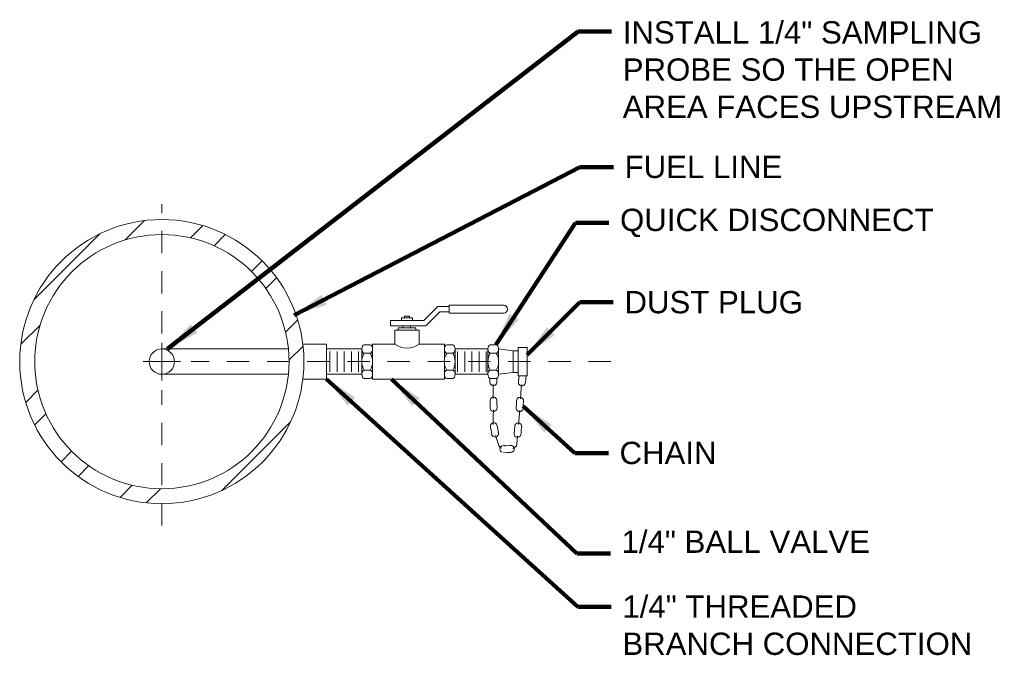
# Model space of a CAD drawing. Header units: feet. Extents: x -265 to 814, y -11 to 245.
# Tile 3 of 8: x 325.23 to 330.75, y 103.46 to 107.02. Entities that reach past the tile are written whole.
import ezdxf

# ---------------------------------------------------------------- set-up
doc = ezdxf.new("R2010")
doc.units = ezdxf.units.FT
doc.header["$MEASUREMENT"] = 0
doc.linetypes.add('( Dashed )', pattern=[9, 6, -3])
for name, color, linetype, lineweight in [('G-ANNO-NOTE', 4, 'Continuous', 30), ('G-ANNO-PATT', 250, 'Continuous', 0), ('G-GRID-COOR', 2, 'Continuous', 13), ('M-DETL LGHT', 3, 'Continuous', 0), ('X-DETL-XLGT', 1, 'Continuous', 0)]:
    doc.layers.add(name, color=color, linetype=linetype, lineweight=lineweight)
doc.styles.add('AEC_AC_40Text-LeftTop_FullScale', font='arial.ttf', dxfattribs={"height": 0.125})
doc.dimstyles.new('AEC_AC_40_Notes_FullScale', dxfattribs={"dimtxt": 0.125, "dimasz": 0.1875, "dimexe": 0.0625, "dimexo": 0.0625, "dimgap": 0.0625, "dimtad": 1, "dimjust": 1, "dimdec": 3, "dimzin": 15, "dimdsep": 46, "dimlunit": 5, "dimtxsty": 'AEC_AC_40Text-LeftTop_FullScale', "dimcen": 0.09, "dimclrd": 256, "dimclre": 256, "dimazin": 2, "dimtfac": 0.7, "dimtdec": 3, "dimtmove": 1, "dimatfit": 1, "dimfxl": 1, "dimfrac": 1, "dimtolj": 1, "dimtzin": 15, "dimlwd": 30, "dimlwe": 30, "dimarcsym": 0})

msp = doc.modelspace()

# ---------------------------------------------------------------- hatches: boundary and pattern name
at = {"layer": 'G-ANNO-PATT', "linetype": 'Continuous'}
h = msp.add_hatch(dxfattribs=at)
h.set_pattern_fill('ANSI32', color=256, pattern_type=2)
h.set_pattern_definition([(45, (325.23016, 104.3092), (-0.265165, 0.265165), []), (45, (325.40694, 104.3092), (-0.265165, 0.265165), [])])
edge = h.paths.add_edge_path()
edge.add_arc((326.02792, 105.10366), 0.79581, 0, 360)
edge = h.paths.add_edge_path(flags=16)
edge.add_arc((326.02792, 105.10366), 0.71203, 0, 360)

# ---------------------------------------------------------------- linework, layer by layer
at = {"layer": 'G-GRID-COOR', "linetype": '( Dashed )', "ltscale": 0.020833}
for p, q in [((326.02793, 105.26097), (326.02793, 105.98629)), ((328.54231, 105.10366), (326.19272, 105.10366)), ((326.02793, 104.1858), (326.02793, 104.94307))]:
    msp.add_line(p, q, dxfattribs=at)
at = {"layer": 'G-GRID-COOR', "ltscale": 0.020833}
for p, q in [((326.02792, 104.9987), (326.02792, 105.20862)), ((325.92296, 105.10366), (326.13288, 105.10366))]:
    msp.add_line(p, q, dxfattribs=at)
at = {"layer": 'M-DETL LGHT', "linetype": 'Continuous'}
for p, q in [((327.49488, 105.3345), (327.5725, 105.41211)), ((327.50699, 105.30509), (327.5847, 105.38281)), ((327.5725, 105.41211), (327.63731, 105.41211)), ((327.5847, 105.38281), (327.63731, 105.38281)), ((327.63731, 105.37551), (327.63731, 105.41951)), ((327.63731, 105.41951), (327.94186, 105.41951)), ((327.63731, 105.37551), (327.94186, 105.37551)), ((327.30795, 105.3345), (327.49488, 105.3345)), ((327.30795, 105.30509), (327.30795, 105.3345)), ((327.30795, 105.30509), (327.50699, 105.30509)), ((327.33336, 105.20188), (327.33336, 105.27999)), ((327.33336, 105.27999), (327.46818, 105.27999)), ((327.35166, 105.27999), (327.35166, 105.29309)), ((327.35166, 105.29309), (327.44988, 105.29309)), ((327.44988, 105.27999), (327.44988, 105.29309)), ((327.46818, 105.20188), (327.46818, 105.27999)), ((326.95049, 105.20107), (326.81777, 105.20107)), ((326.95049, 105.00624), (326.95049, 105.20107)), ((327.20763, 105.00544), (327.20763, 105.20188)), ((327.20763, 105.20188), (327.33336, 105.20188)), ((327.46818, 105.20188), (327.6098, 105.20188)), ((327.6098, 105.00544), (327.6098, 105.20188)), ((326.73645, 105.17467), (326.02793, 105.17467)), ((327.14772, 105.17467), (326.95049, 105.17467)), ((327.85395, 105.17467), (327.66972, 105.17467)), ((327.99597, 105.16417), (327.91386, 105.17467)), ((327.99597, 105.16417), (327.99597, 105.04315)), ((327.99597, 105.16417), (328.02398, 105.16417)), ((327.99597, 105.04315), (327.91386, 105.03265)), ((327.99597, 105.04315), (328.02398, 105.04315)), ((326.73645, 105.03265), (326.02793, 105.03265)), ((326.81777, 105.00624), (326.95049, 105.00624)), ((327.14772, 105.03265), (326.95049, 105.03265)), ((327.20763, 105.00544), (327.6098, 105.00544)), ((327.85395, 105.03265), (327.66972, 105.03265)), ((328.02728, 105.00967), (328.0294, 105.02672)), ((328.06347, 104.98736), (328.06565, 105.00491)), ((328.06565, 105.00492), (328.06777, 105.02197)), ((328.01348, 104.86503), (328.01473, 104.8849)), ((328.05206, 104.86259), (328.0532, 104.8806)), ((328.01222, 104.84515), (328.01348, 104.86503)), ((328.02535, 104.75166), (328.0317, 104.83199)), ((328.05092, 104.84457), (328.05206, 104.86259)), ((327.86848, 104.7355), (327.87181, 104.71776)), ((327.87181, 104.71777), (327.87515, 104.70004)), ((327.90613, 104.74449), (327.90981, 104.72492)), ((327.90981, 104.72492), (327.91349, 104.70534)), ((328.00072, 104.7019), (328.00246, 104.72174)), ((328.03939, 104.7004), (328.04096, 104.71838))]:
    msp.add_line(p, q, dxfattribs=at)
at = {"layer": 'M-DETL LGHT', "linetype": 'Continuous', "flags": 128}
for points in [[(328.02483, 104.98989), (328.02508, 104.99188), (328.02729, 105.00967)], [(327.8833, 104.97723), (327.88364, 104.94586), (327.88417, 104.89666)], [(328.03577, 104.89545), (328.04094, 104.95456), (328.04354, 104.97561)], [(327.86598, 104.88292), (327.86598, 104.88267), (327.86604, 104.86481)], [(327.90461, 104.88502), (327.90464, 104.88284), (327.90469, 104.86493)], [(327.86604, 104.8648), (327.86608, 104.85326), (327.86606, 104.8469)], [(327.88435, 104.83308), (327.88432, 104.82384), (327.88357, 104.80915), (327.88252, 104.79439), (327.88372, 104.75363), (327.88395, 104.75241)], [(327.90469, 104.86495), (327.90474, 104.85326), (327.90471, 104.84488)], [(328.00246, 104.72174), (328.00401, 104.73951), (328.00416, 104.74141)], [(328.04096, 104.71838), (328.04251, 104.73611), (328.04251, 104.73611)], [(327.89619, 104.68989), (327.91498, 104.63361), (327.92288, 104.62314), (327.93058, 104.61875)], [(327.99354, 104.61755), (328.00832, 104.62611), (328.01345, 104.63273), (328.01576, 104.64043), (328.01993, 104.68829)], [(327.94042, 104.59687), (327.95737, 104.59354), (327.9631, 104.59389)], [(327.94603, 104.63516), (327.95995, 104.63243), (327.96072, 104.63247)], [(327.96072, 104.63247), (327.97518, 104.63337), (327.97688, 104.63381)], [(327.9631, 104.59389), (327.98123, 104.59501), (327.98469, 104.59591)]]:
    msp.add_lwpolyline(points, dxfattribs=at)
at = {"layer": 'M-DETL LGHT', "linetype": 'Continuous'}
for radius in [0.79581, 0.71203, 0.07101]:
    msp.add_circle((326.02792, 105.10366), radius, dxfattribs=at)
for centre, radius, start, end in [((327.94191, 105.39747), 0.02201, 270, 90), ((327.40076, 105.28968), 0.11068, 232.47396, 307.52605), ((328.04398, 104.98675), 0.01942, 170.64933, 0.76196), ((327.88522, 104.88556), 0.01942, 358.32748, 188.44011), ((328.03413, 104.88445), 0.01942, 348.55336, 178.66598), ((327.88532, 104.84418), 0.01942, 171.98645, 2.09908), ((328.03164, 104.84314), 0.01942, 173.19238, 3.30501), ((327.88693, 104.74166), 0.01942, 8.36538, 198.47801), ((328.02354, 104.74067), 0.01942, 347.65508, 177.76771), ((327.89357, 104.70072), 0.01942, 190.63571, 20.74834), ((328.01996, 104.69944), 0.01942, 172.72605, 2.83868), ((327.9407, 104.61407), 0.01942, 58.06644, 248.17907), ((327.98244, 104.61522), 0.01942, 276.57661, 106.68924)]:
    msp.add_arc(centre, radius, start, end, dxfattribs=at)
for points in [[(327.43167, 105.3345), (327.43167, 105.3496), (327.36986, 105.3496), (327.36986, 105.3345)], [(327.38607, 105.3496), (327.38607, 105.3575), (327.41537, 105.3575), (327.41537, 105.3496)], [(327.37766, 105.29309), (327.37766, 105.30509), (327.42067, 105.30509), (327.42067, 105.29309)], [(328.02398, 105.18307), (328.07319, 105.18307), (328.07319, 105.02434), (328.02398, 105.02434)]]:
    msp.add_3dface(points, dxfattribs=at)
at = {"layer": 'X-DETL-XLGT', "linetype": 'Continuous'}
for p, q in [((326.96899, 105.04575), (326.96899, 105.16117)), ((327.009, 105.04575), (327.009, 105.16117)), ((327.04901, 105.04575), (327.04901, 105.16117)), ((327.08901, 105.04575), (327.08901, 105.16117)), ((327.12902, 105.04575), (327.12902, 105.16117)), ((327.14772, 105.17467), (327.14772, 105.03265)), ((327.16083, 105.19827), (327.19463, 105.19827)), ((327.16083, 105.15097), (327.19463, 105.15097)), ((327.62291, 105.19827), (327.65671, 105.19827)), ((327.62291, 105.15097), (327.65671, 105.15097)), ((327.66972, 105.17467), (327.66972, 105.03265)), ((327.68402, 105.04575), (327.68402, 105.16117)), ((327.72402, 105.04575), (327.72402, 105.16117)), ((327.76403, 105.04575), (327.76403, 105.16117)), ((327.80404, 105.04575), (327.80404, 105.16117)), ((327.84405, 105.04575), (327.84405, 105.16117)), ((327.85395, 105.17467), (327.85395, 105.03265)), ((327.86705, 105.19827), (327.90086, 105.19827)), ((327.86705, 105.15097), (327.90086, 105.15097)), ((327.91386, 105.17467), (327.91386, 105.03265)), ((327.16083, 105.05635), (327.19463, 105.05635)), ((327.62291, 105.05635), (327.65671, 105.05635)), ((327.86705, 105.05635), (327.90086, 105.05635)), ((327.16083, 105.00904), (327.19463, 105.00904)), ((327.62291, 105.00904), (327.65671, 105.00904)), ((327.86462, 105.00883), (327.86482, 104.99079)), ((327.86705, 105.00904), (327.90086, 105.00904)), ((327.90328, 105.00925), (327.90349, 104.98933))]:
    msp.add_line(p, q, dxfattribs=at)
msp.add_arc((327.88412, 104.98835), 0.01942, 172.79018, 2.90281, dxfattribs=at)
for centre, major_axis, start_param, end_param in [((327.16295, 105.17463), (0, -0.02389), 3.2820492, 6.1427287), ((327.18894, 105.10366), (0, -0.06475), 3.8929814, 5.5317966), ((327.19246, 105.17463), (0, 0.02389), 3.2820492, 6.1427287), ((327.16646, 105.10366), (0, 0.06475), 3.8929814, 5.5317966), ((327.62503, 105.17463), (0, -0.02389), 3.2820492, 6.1427287), ((327.65103, 105.10366), (0, -0.06475), 3.8929814, 5.5317966), ((327.65454, 105.17463), (0, 0.02389), 3.2820492, 6.1427287), ((327.62854, 105.10366), (0, 0.06475), 3.8929814, 5.5317966), ((327.86917, 105.17463), (0, -0.02389), 3.2820492, 6.1427287), ((327.89517, 105.10366), (0, -0.06475), 3.8929814, 5.5317966), ((327.89868, 105.17463), (0, 0.02389), 3.2820492, 6.1427287), ((327.87268, 105.10366), (0, 0.06475), 3.8929814, 5.5317966), ((327.16295, 105.03268), (0, -0.02389), 3.2820492, 6.1427287), ((327.19246, 105.03268), (0, 0.02389), 3.2820492, 6.1427287), ((327.62503, 105.03268), (0, -0.02389), 3.2820492, 6.1427287), ((327.65454, 105.03268), (0, 0.02389), 3.2820492, 6.1427287), ((327.86917, 105.03268), (0, -0.02389), 3.2820492, 6.1427287), ((327.89868, 105.03268), (0, 0.02389), 3.2820492, 6.1427287)]:
    msp.add_ellipse(centre, major_axis=major_axis, ratio=0.6363, start_param=start_param, end_param=end_param, dxfattribs=at)

# ---------------------------------------------------------------- texts
at = {"layer": 'G-ANNO-NOTE', "linetype": 'Continuous', "char_height": 0.125, "style": 'AEC_AC_40Text-LeftTop_FullScale'}
for s, insert, width, attachment_point in [('INSTALL {\\A1;\\H1x;1/4}" SAMPLING PROBE SO THE OPEN AREA FACES UPSTREAM', (328.60893, 106.46723), 2.2756837, 7), ('\\A1;{\\H1x;1/4\\A0;\\H1x;" THREADED BRANCH CONNECTION}', (328.60683, 103.79401), 2.0243742, 1)]:
    msp.add_mtext(s, dxfattribs=dict(at, insert=insert, width=width, attachment_point=attachment_point))
at = {"layer": 'G-ANNO-NOTE', "linetype": 'Continuous', "char_height": 0.125, "attachment_point": 4, "style": 'AEC_AC_40Text-LeftTop_FullScale'}
for s, insert in [('FUEL LINE', (328.61933, 106.19398)), ('QUICK DISCONNECT', (328.59363, 105.88068)), ('DUST PLUG', (328.61863, 105.43608)), ('CHAIN', (328.59086, 104.59135)), ('\\A1;{\\H1x;1/4\\A0;\\H1x;" BALL VALVE}', (328.60197, 104.09396))]:
    msp.add_mtext(s, dxfattribs=dict(at, insert=insert))

# ---------------------------------------------------------------- leaders
at = {"layer": 'G-ANNO-NOTE', "linetype": 'Continuous', "lineweight": 30, "annotation_type": 0, "has_hookline": 1, "hookline_direction": 0}
for points, text_width in [([(326.05991, 105.17467), (328.35893, 106.95292), (328.54643, 106.95292)], 2.11178), ([(326.76943, 105.36314), (328.36933, 106.19398), (328.55683, 106.19398)], 0.8594), ([(327.89725, 105.19827), (328.34363, 105.88068), (328.53113, 105.88068)], 1.74505), ([(328.07319, 105.14212), (328.36863, 105.43608), (328.55613, 105.43608)], 0.97502), ([(326.95049, 105.00624), (328.35683, 103.72942), (328.54433, 103.72942)], 1.93264), ([(327.31393, 105.00544), (328.35197, 104.02936), (328.53947, 104.02936)], 1.36357), ([(328.05157, 104.85487), (328.34086, 104.59135), (328.52836, 104.59135)], 0.52029)]:
    msp.add_leader(points, dimstyle='AEC_AC_40_Notes_FullScale', override={"dimtad": 0, "dimclrd": 0, "dimlwd": 65534}, dxfattribs=dict(at, text_width=text_width))

doc.saveas('drawing.dxf')
